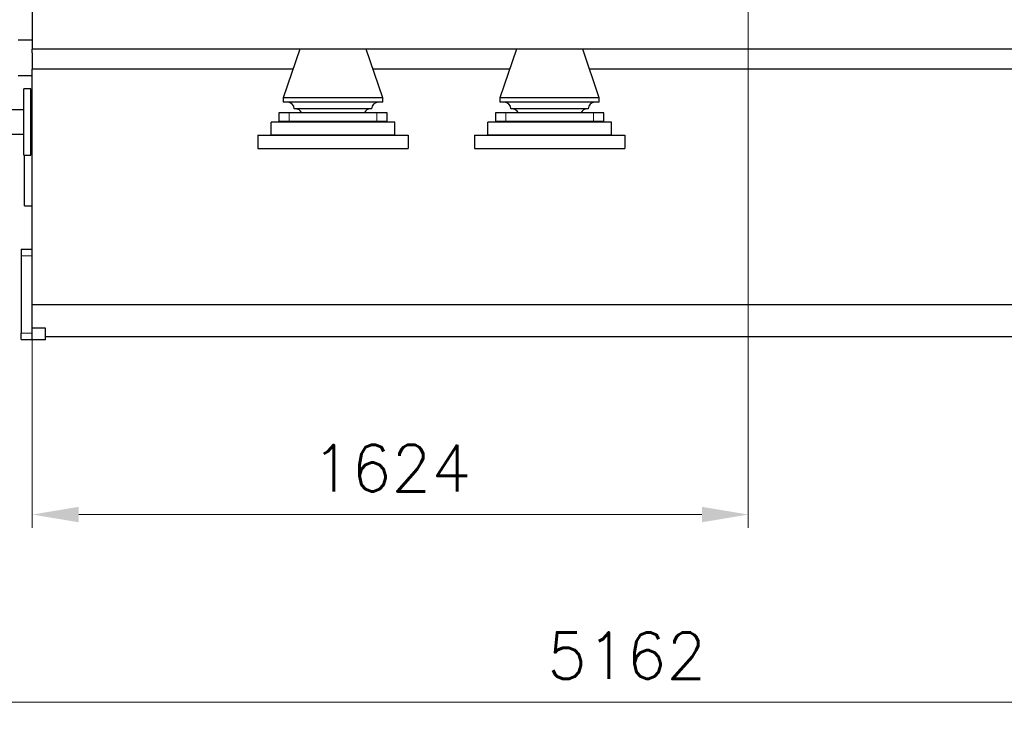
# Model space of a CAD drawing. Header units: inches. Extents: x 0 to 17820, y -10 to 12600.
# Tile 88 of 256: x 2552 to 4779, y 6850 to 8425. Entities that reach past the tile are written whole.
import ezdxf

# ---------------------------------------------------------------- set-up
doc = ezdxf.new("R2010")
doc.units = ezdxf.units.IN
doc.layers.add('1', color=7, linetype='Continuous', true_color=0xffffff)
doc.layers.add('254', color=7, linetype='Continuous', true_color=0xffffff)
doc.styles.add('latin_extended', font='simplex.shx')
doc.dimstyles.get("Standard").update_dxf_attribs({"dimtxt": 0.18, "dimasz": 0.18, "dimexe": 0.18, "dimexo": 0.0625, "dimgap": 0.09, "dimtad": 0, "dimtih": 1, "dimtoh": 1, "dimdec": 4, "dimzin": 0, "dimdsep": 46, "dimtxsty": 'Standard', "dimcen": 0.09, "dimadec": 0, "dimazin": 0, "dimtfac": 1, "dimtdec": 4, "dimtofl": 0, "dimtmove": 0, "dimatfit": 3, "dimfxl": 1, "dimtolj": 1, "dimtzin": 0, "dimarcsym": 0})

# ---------------------------------------------------------------- blocks, each defined once
blk = doc.blocks.new('_U2')
at = {"layer": '254', "color": 3, "linetype": 'Continuous', "lineweight": 13, "transparency": 16777216}
for p, q in [((4200.3, 8892.3), (4200.3, 7274.6)), ((2580.8, 8577.9), (2580.8, 7274.6)), ((2685.8, 7304.6), (4095.3, 7304.6))]:
    blk.add_line(p, q, dxfattribs=at)
at = {"layer": '254', "color": 3, "transparency": 16777216}
for points in [[(2685.8, 7322.1), (2685.8, 7287.1), (2580.8, 7304.6)], [(4095.3, 7287.1), (4095.3, 7322.1), (4200.3, 7304.6)]]:
    blk.add_solid(points, dxfattribs=at)
at = {"layer": 'Defpoints', "color": 0, "transparency": 16777216}
for p in [(4200.3, 8922.3), (2580.8, 8607.9), (4200.3, 7304.6)]:
    blk.add_point(p, dxfattribs=at)
at = {"layer": '254', "color": 2, "lineweight": 13, "transparency": 16777216, "insert": (3213.1, 7462.1), "char_height": 105, "attachment_point": 1, "style": 'latin_extended'}
blk.add_mtext('\\A1;\\C2;1624', dxfattribs=at)
blk = doc.blocks.new('_U3')
at = {"layer": '254', "color": 3, "linetype": 'Continuous', "lineweight": 13, "transparency": 16777216}
for p, q in [((1339.3, 10328.6), (1339.3, 6850.2)), ((6500.8, 8827.9), (6500.8, 6850.2)), ((1444.3, 6880.2), (6395.8, 6880.2))]:
    blk.add_line(p, q, dxfattribs=at)
at = {"layer": '254', "color": 3, "transparency": 16777216}
for points in [[(1444.3, 6897.7), (1444.3, 6862.7), (1339.3, 6880.2)], [(6395.8, 6862.7), (6395.8, 6897.7), (6500.8, 6880.2)]]:
    blk.add_solid(points, dxfattribs=at)
at = {"layer": 'Defpoints', "color": 0, "transparency": 16777216}
for p in [(1339.3, 10358.6), (6500.8, 8857.9), (6500.8, 6880.2)]:
    blk.add_point(p, dxfattribs=at)
at = {"layer": '254', "color": 2, "lineweight": 13, "transparency": 16777216, "insert": (3745.1, 7037.7), "char_height": 105, "attachment_point": 1, "style": 'latin_extended'}
blk.add_mtext('\\A1;5162', dxfattribs=at)

msp = doc.modelspace()

# ---------------------------------------------------------------- linework, layer by layer
at = {"layer": '1', "color": 2, "linetype": 'Continuous', "lineweight": 25}
for p, q in [((2580.834, 8457.854), (2580.834, 8357.854)), ((2548.834, 8378.795), (2580.834, 8378.795)), ((3204.963, 8357.854), (2580.834, 8357.854)), ((2580.834, 8349.116), (2580.834, 8357.853)), ((3185.834, 8357.854), (3148.334, 8247.854)), ((3260.834, 8357.854), (3204.927, 8357.854)), ((3316.74, 8357.854), (3260.834, 8357.854)), ((3694.965, 8357.854), (3316.783, 8357.854)), ((3373.334, 8247.854), (3335.834, 8357.854)), ((3675.834, 8357.854), (3638.334, 8247.854)), ((3750.834, 8357.854), (3694.927, 8357.854)), ((3806.74, 8357.854), (3750.834, 8357.854)), ((5164.915, 8357.854), (3806.786, 8357.854)), ((3863.334, 8247.854), (3825.834, 8357.854)), ((2580.834, 8349.116), (2580.834, 8312.854)), ((2580.834, 8312.164), (2580.834, 8312.854)), ((3170.507, 8312.854), (2580.834, 8312.854)), ((2580.834, 7779.45), (2580.834, 8312.162)), ((3660.541, 8312.854), (3351.222, 8312.854)), ((5130.466, 8312.854), (3841.197, 8312.854)), ((2548.834, 8297.854), (2580.834, 8297.854)), ((2577.334, 8267.854), (2561.334, 8267.854)), ((2561.334, 8192.854), (2561.334, 8267.854)), ((2577.334, 8192.854), (2577.334, 8267.854)), ((3148.334, 8247.854), (3148.334, 8237.854)), ((3260.834, 8247.854), (3148.334, 8247.854)), ((3373.334, 8247.854), (3260.834, 8247.854)), ((3373.334, 8237.854), (3373.334, 8247.854)), ((3638.334, 8247.854), (3638.334, 8237.854)), ((3750.834, 8247.854), (3638.334, 8247.854)), ((3863.334, 8247.854), (3750.834, 8247.854)), ((3863.334, 8237.854), (3863.334, 8247.854)), ((2561.334, 8220.354), (2527.997, 8220.354)), ((3260.834, 8237.854), (3148.334, 8237.854)), ((3260.834, 8222.854), (3173.334, 8222.854)), ((3373.334, 8237.854), (3260.834, 8237.854)), ((3348.334, 8222.854), (3260.834, 8222.854)), ((3750.834, 8237.854), (3638.334, 8237.854)), ((3750.834, 8222.854), (3663.334, 8222.854)), ((3863.334, 8237.854), (3750.834, 8237.854)), ((3838.334, 8222.854), (3750.834, 8222.854)), ((3138.334, 8213.854), (3138.334, 8193.854)), ((3161.64, 8213.854), (3138.334, 8213.854)), ((3360.027, 8213.854), (3161.64, 8213.854)), ((3383.334, 8213.854), (3360.027, 8213.854)), ((3383.334, 8193.854), (3383.334, 8213.854)), ((3628.334, 8213.854), (3628.334, 8193.854)), ((3651.64, 8213.854), (3628.334, 8213.854)), ((3850.027, 8213.854), (3651.64, 8213.854)), ((3873.334, 8213.854), (3850.027, 8213.854)), ((3873.334, 8193.854), (3873.334, 8213.854)), ((2561.334, 8117.854), (2561.334, 8192.854)), ((2577.334, 8117.854), (2577.334, 8192.854)), ((3400.834, 8192.854), (3120.834, 8192.854)), ((3120.834, 8162.854), (3120.834, 8192.854)), ((3161.64, 8193.854), (3138.334, 8193.854)), ((3360.027, 8193.854), (3161.64, 8193.854)), ((3383.334, 8193.854), (3360.027, 8193.854)), ((3400.834, 8162.854), (3400.834, 8192.854)), ((3890.834, 8192.854), (3610.834, 8192.854)), ((3610.834, 8162.854), (3610.834, 8192.854)), ((3651.64, 8193.854), (3628.334, 8193.854)), ((3850.027, 8193.854), (3651.64, 8193.854)), ((3873.334, 8193.854), (3850.027, 8193.854)), ((3890.834, 8162.854), (3890.834, 8192.854)), ((2516.834, 8165.354), (2561.334, 8165.354)), ((2580.834, 8152.854), (2577.334, 8152.854)), ((3090.834, 8162.854), (3430.834, 8162.854)), ((3090.834, 8162.854), (3090.834, 8132.854)), ((3400.834, 8162.854), (3120.834, 8162.854)), ((3430.834, 8162.854), (3430.834, 8132.854)), ((3580.834, 8162.854), (3920.834, 8162.854)), ((3580.834, 8162.854), (3580.834, 8132.854)), ((3890.834, 8162.854), (3610.834, 8162.854)), ((3920.834, 8162.854), (3920.834, 8132.854)), ((3090.834, 8132.854), (3430.834, 8132.854)), ((3580.834, 8132.854), (3920.834, 8132.854)), ((2561.334, 8117.854), (2577.334, 8117.854)), ((2562.834, 8002.854), (2562.834, 8117.848)), ((2562.834, 8002.854), (2580.834, 8002.854)), ((2555.834, 7905.354), (2580.834, 7905.354)), ((2555.834, 7905.354), (2555.834, 7890.354)), ((2555.834, 7890.354), (2555.834, 7715.354)), ((2580.834, 7726.163), (2580.834, 7779.45)), ((6310.834, 7779.45), (2580.834, 7779.45)), ((2555.834, 7700.354), (2555.834, 7715.354)), ((2580.834, 7699.854), (2580.834, 7726.163)), ((2610.834, 7726.163), (2580.834, 7726.163)), ((2610.834, 7699.854), (2610.834, 7726.163)), ((6280.834, 7706.854), (2610.834, 7706.854)), ((2555.834, 7700.354), (2580.834, 7700.354)), ((2610.834, 7699.854), (2580.834, 7699.854))]:
    msp.add_line(p, q, dxfattribs=at)
at = {"layer": '1', "color": 110, "linetype": 'Continuous', "lineweight": 13}
for p, q in [((3161.64, 8193.854), (3161.64, 8213.854)), ((3360.027, 8193.854), (3360.027, 8213.854)), ((3651.64, 8193.854), (3651.64, 8213.854)), ((3850.027, 8193.854), (3850.027, 8213.854)), ((2555.834, 7890.354), (2580.834, 7890.354)), ((2555.834, 7715.354), (2580.834, 7715.354))]:
    msp.add_line(p, q, dxfattribs=at)
at = {"layer": '1', "color": 2, "linetype": 'Continuous', "lineweight": 25}
for centre, start, end in [((3158.334, 8222.854), 0, 90), ((3175.834, 8207.854), 23.578178, 90), ((3345.834, 8207.854), 90, 156.421822), ((3363.334, 8222.854), 90, 180), ((3648.334, 8222.854), 0, 90), ((3665.834, 8207.854), 23.578178, 90), ((3835.834, 8207.854), 90, 156.421822), ((3853.334, 8222.854), 90, 180)]:
    msp.add_arc(centre, 15, start, end, dxfattribs=at)

# ---------------------------------------------------------------- dimensions: what is measured, and where the dimension line sits
at = {"layer": '254', "color": 2, "linetype": 'Continuous', "lineweight": 13}
dim = msp.add_linear_dim(base=(6500.834, 6880.207), p1=(1339.267, 10358.582), p2=(6500.834, 8857.854), dimstyle='Standard', override={"dimscale": 30, "dimtxt": 3.5, "dimasz": 3.5, "dimexe": 1, "dimexo": 1, "dimgap": 1.75, "dimtad": 1, "dimtih": 1, "dimtoh": 0, "dimdec": 0, "dimlfac": 1, "dimzin": 8, "dimdsep": 46, "dimlunit": 2, "dimtxsty": 'latin_extended', "dimsah": 1, "dimse1": 0, "dimse2": 0, "dimsd1": 0, "dimsd2": 0, "dimclrd": 3, "dimclre": 3, "dimclrt": 2, "dimtol": 0, "dimtm": -0.1, "dimtfac": 0.714286, "dimtdec": 3, "dimtofl": 1, "dimtmove": 0, "dimtzin": 8, "dimlwd": 13, "dimlwe": 13}, dxfattribs=at)
dim.commit()
dim.dimension.update_dxf_attribs({"geometry": '_U3', "text_midpoint": (3920.05, 6880.207), "dimtype": 160})
dim = msp.add_linear_dim(base=(4200.334, 7304.644), p1=(2580.834, 8607.854), p2=(4200.334, 8922.287), text='\\C2;1624', dimstyle='Standard', override={"dimscale": 30, "dimtxt": 3.5, "dimasz": 3.5, "dimexe": 1, "dimexo": 1, "dimgap": 1.75, "dimtad": 1, "dimtih": 1, "dimtoh": 0, "dimdec": 2, "dimlfac": 0.033333, "dimzin": 8, "dimdsep": 46, "dimlunit": 2, "dimpost": '', "dimtxsty": 'latin_extended', "dimsah": 1, "dimse1": 0, "dimse2": 0, "dimsd1": 0, "dimsd2": 0, "dimclrd": 3, "dimclre": 3, "dimclrt": 2, "dimtol": 0, "dimtm": -0.1, "dimtfac": 0.714286, "dimtdec": 3, "dimtofl": 1, "dimtmove": 0, "dimtzin": 8, "dimlwd": 13, "dimlwe": 13}, dxfattribs=at)
dim.commit()
dim.dimension.update_dxf_attribs({"geometry": '_U2', "text_midpoint": (3390.584, 7304.644), "dimtype": 160})

doc.saveas('drawing.dxf')
